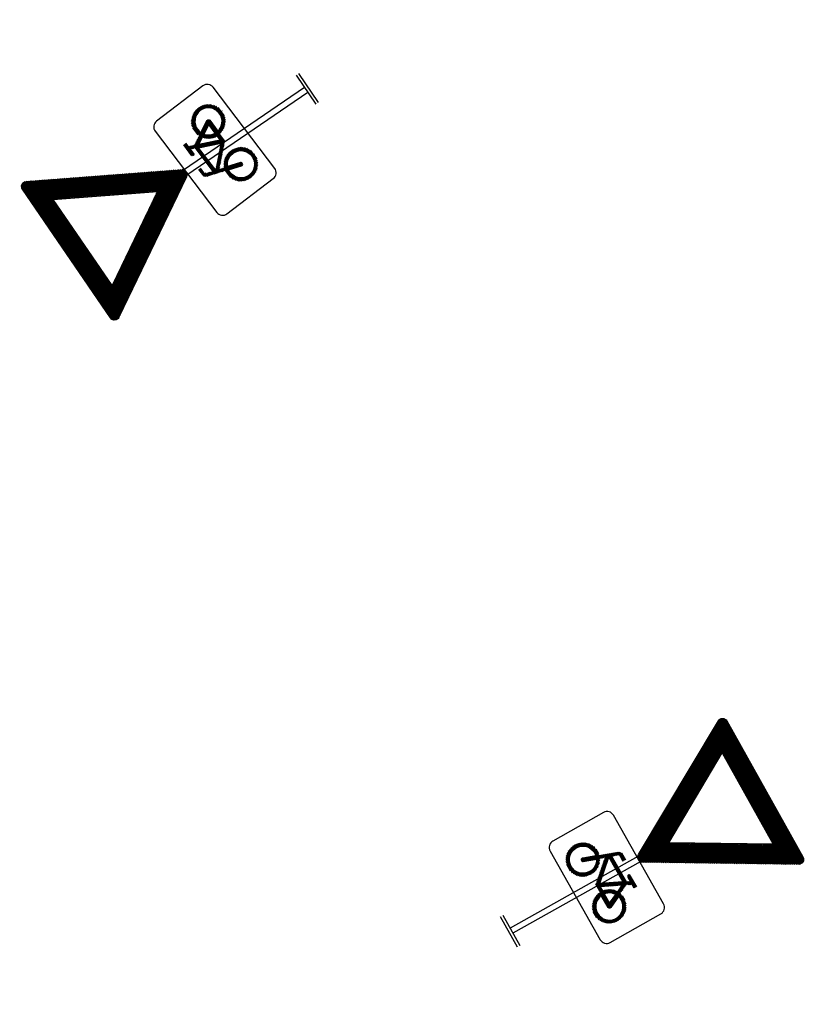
# Model space of a CAD drawing. Header units: metres. Extents: x 197090 to 197675, y 354829 to 355564.
# Tile 8 of 12: x 197354 to 197366, y 355222 to 355237. Entities that reach past the tile are written whole.
import ezdxf

# ---------------------------------------------------------------- set-up
doc = ezdxf.new("R2010")
doc.units = ezdxf.units.M
doc.layers.get('0').update_dxf_attribs({"lineweight": 25})

# ---------------------------------------------------------------- blocks, each defined once
blk = doc.blocks.new('OB02')
h = blk.add_hatch()
h.set_pattern_fill('LINE', color=256, scale=0.002, style=0)
h.set_pattern_definition([(0, (-2165.2003044, -711.2070954), (0, 0.00635), [])])
h.paths.add_polyline_path([(0.1638, -0.3211), (0.1318, -0.2546), (0.1164, -0.267), (0.1049, -0.281), (0.0962, -0.2972), (0.0923, -0.309), (0.0899, -0.3211)], flags=16)
h.paths.add_polyline_path([(0.0797, -0.1695), (0.0113, -0.3119), (-0.1151, -0.1695)], flags=16)
h.paths.add_polyline_path([(0.0664, -0.3211), (0.0693, -0.3044), (0.0747, -0.2883), (0.0854, -0.2681), (0.0998, -0.2503), (0.1217, -0.2333), (0.0983, -0.1848), (0.0328, -0.3211)], flags=16)
h.paths.add_polyline_path([(-0.1445, -0.25), (-0.1321, -0.2575), (-0.121, -0.267), (-0.1094, -0.281), (-0.1008, -0.2972), (-0.0955, -0.3147), (-0.0938, -0.333), (-0.0955, -0.3512), (-0.1009, -0.3687), (-0.1094, -0.3849), (-0.121, -0.399), (-0.1352, -0.4106), (-0.1513, -0.4192), (-0.1688, -0.4245), (-0.187, -0.4263), (-0.2052, -0.4245), (-0.2228, -0.4192), (-0.2389, -0.4106), (-0.253, -0.399), (-0.2647, -0.3849), (-0.2733, -0.3687), (-0.2786, -0.3512), (-0.2804, -0.333), (-0.2786, -0.3147), (-0.2733, -0.2972), (-0.2647, -0.281), (-0.253, -0.2669), (-0.2389, -0.2553), (-0.2228, -0.2467), (-0.2052, -0.2414), (-0.1869, -0.2396), (-0.1663, -0.2419), (-0.1979, -0.3288), (-0.1987, -0.3334), (-0.1975, -0.3379), (-0.1949, -0.3415), (-0.191, -0.3439), (-0.1865, -0.3446), (-0.1821, -0.3435), (-0.1784, -0.3408), (-0.1761, -0.337)], flags=16)
h.paths.add_polyline_path([(0.0135, -0.3445), (0.0091, -0.3434), (0.0056, -0.3407), (-0.1242, -0.1945), (-0.1363, -0.2278), (-0.1195, -0.2377), (-0.1044, -0.2503), (-0.09, -0.2681), (-0.0793, -0.2883), (-0.0726, -0.3102), (-0.0703, -0.333), (-0.0725, -0.3557), (-0.0791, -0.3776), (-0.09, -0.3978), (-0.1046, -0.4154), (-0.1222, -0.43), (-0.1424, -0.4407), (-0.1642, -0.4474), (-0.187, -0.4496), (-0.2098, -0.4474), (-0.2317, -0.4407), (-0.2519, -0.43), (-0.2695, -0.4154), (-0.2841, -0.3978), (-0.2949, -0.3776), (-0.3015, -0.3557), (-0.3038, -0.333), (-0.3015, -0.3102), (-0.2949, -0.2883), (-0.2841, -0.2681), (-0.2695, -0.2505), (-0.2519, -0.236), (-0.2317, -0.2252), (-0.2098, -0.2184), (-0.1869, -0.2162), (-0.1725, -0.2171), (-0.1583, -0.2199), (-0.1143, -0.0989), (-0.1072, -0.0873), (-0.0961, -0.0792), (-0.0903, -0.077), (-0.0858, -0.0762), (-0.0816, -0.0762), (-0.0725, -0.0762), (-0.0588, -0.0762), (-0.0402, -0.0762), (-0.0402, -0.0996), (-0.0586, -0.0996), (-0.0719, -0.0996), (-0.0801, -0.0996), (-0.0832, -0.0996), (-0.0865, -0.1006), (-0.0901, -0.1032), (-0.0924, -0.107), (-0.1068, -0.1462), (0.091, -0.1462), (0.1023, -0.1229), (0.067, -0.1229), (0.0626, -0.122), (0.0587, -0.1195), (0.0563, -0.1157), (0.0555, -0.1113), (0.0563, -0.1068), (0.0587, -0.1029), (0.0626, -0.1004), (0.067, -0.0996), (0.1574, -0.0996), (0.1574, -0.1229), (0.1281, -0.1229), (0.1114, -0.1579), (0.1427, -0.2232), (0.1622, -0.218), (0.1825, -0.2162), (0.2052, -0.2184), (0.2271, -0.2252), (0.2473, -0.236), (0.2649, -0.2505), (0.2795, -0.2681), (0.2902, -0.2883), (0.2969, -0.3102), (0.2991, -0.333), (0.2969, -0.3557), (0.2903, -0.3776), (0.2795, -0.3978), (0.2649, -0.4154), (0.2473, -0.43), (0.2271, -0.4407), (0.2052, -0.4474), (0.1825, -0.4496), (0.1598, -0.4474), (0.1379, -0.4407), (0.1177, -0.43), (0.1, -0.4154), (0.0855, -0.3978), (0.0747, -0.3776), (0.0693, -0.3613), (0.0664, -0.3445)])
h.paths.add_polyline_path([(0.0898, -0.3445), (0.0921, -0.3567), (0.0962, -0.3687), (0.1049, -0.3849), (0.1164, -0.399), (0.1305, -0.4106), (0.1467, -0.4192), (0.1642, -0.4245), (0.1825, -0.4263), (0.2007, -0.4245), (0.2182, -0.4192), (0.2344, -0.4106), (0.2485, -0.399), (0.2601, -0.3849), (0.2687, -0.3687), (0.2741, -0.3512), (0.2759, -0.333), (0.2741, -0.3147), (0.2687, -0.2972), (0.2601, -0.281), (0.2485, -0.2669), (0.2344, -0.2553), (0.2182, -0.2467), (0.2007, -0.2414), (0.1825, -0.2396), (0.1674, -0.2408), (0.1529, -0.2443), (0.1929, -0.328), (0.1941, -0.3323), (0.1935, -0.3368), (0.1912, -0.3407), (0.1875, -0.3434), (0.1831, -0.3445)], flags=16)
at = {"flags": 128}
blk.add_lwpolyline([(-0.4, -0.45, 0.414214), (-0.35, -0.5), (0.35, -0.5, 0.414214), (0.4, -0.45), (0.4, -0.05, 0.414214), (0.35, 0), (-0.35, 0, 0.414214), (-0.4, -0.05)], format="xyb", close=True, dxfattribs=at)
for points in [[(0.0797, -0.1695), (0.0113, -0.3119), (-0.1151, -0.1695), (0.0797, -0.1695)], [(0.0664, -0.3211), (0.0693, -0.3044), (0.0747, -0.2883), (0.0854, -0.2681), (0.0998, -0.2503), (0.1217, -0.2333), (0.0983, -0.1848), (0.0328, -0.3211), (0.0664, -0.3211)], [(-0.1445, -0.25), (-0.1321, -0.2575), (-0.121, -0.267), (-0.1094, -0.281), (-0.1008, -0.2972), (-0.0955, -0.3147), (-0.0938, -0.333), (-0.0955, -0.3512), (-0.1009, -0.3687), (-0.1094, -0.3849), (-0.121, -0.399), (-0.1352, -0.4106), (-0.1513, -0.4192), (-0.1688, -0.4245), (-0.187, -0.4263), (-0.2052, -0.4245), (-0.2228, -0.4192), (-0.2389, -0.4106), (-0.253, -0.399), (-0.2647, -0.3849), (-0.2733, -0.3687), (-0.2786, -0.3512), (-0.2804, -0.333), (-0.2786, -0.3147), (-0.2733, -0.2972), (-0.2647, -0.281), (-0.253, -0.2669), (-0.2389, -0.2553), (-0.2228, -0.2467), (-0.2052, -0.2414), (-0.1869, -0.2396), (-0.1663, -0.2419), (-0.1979, -0.3288), (-0.1987, -0.3334), (-0.1975, -0.3379), (-0.1949, -0.3415), (-0.191, -0.3439), (-0.1865, -0.3446), (-0.1821, -0.3435), (-0.1784, -0.3408), (-0.1761, -0.337), (-0.1445, -0.25)], [(0.0898, -0.3445), (0.0921, -0.3567), (0.0962, -0.3687), (0.1049, -0.3849), (0.1164, -0.399), (0.1305, -0.4106), (0.1467, -0.4192), (0.1642, -0.4245), (0.1825, -0.4263), (0.2007, -0.4245), (0.2182, -0.4192), (0.2344, -0.4106), (0.2485, -0.399), (0.2601, -0.3849), (0.2687, -0.3687), (0.2741, -0.3512), (0.2759, -0.333), (0.2741, -0.3147), (0.2687, -0.2972), (0.2601, -0.281), (0.2485, -0.2669), (0.2344, -0.2553), (0.2182, -0.2467), (0.2007, -0.2414), (0.1825, -0.2396), (0.1674, -0.2408), (0.1529, -0.2443), (0.1929, -0.328), (0.1941, -0.3323), (0.1935, -0.3368), (0.1912, -0.3407), (0.1875, -0.3434), (0.1831, -0.3445), (0.0898, -0.3445)], [(0.1638, -0.3211), (0.1318, -0.2546), (0.1164, -0.267), (0.1049, -0.281), (0.0962, -0.2972), (0.0923, -0.309), (0.0899, -0.3211), (0.1638, -0.3211)]]:
    blk.add_lwpolyline(points, close=True)
blk = doc.blocks.new('*X36')
at = {"color": 0}
for p, q in [((1.9278, 0.5438), (2.015, 0.5438)), ((1.9386, 0.55), (2.0118, 0.55)), ((1.9494, 0.5563), (2.0082, 0.5563)), ((1.9602, 0.5625), (2.0019, 0.5625)), ((1.971, 0.5687), (1.9911, 0.5687)), ((1.8087, 0.475), (2.015, 0.475)), ((1.8195, 0.4813), (2.015, 0.4813)), ((1.8303, 0.4875), (2.015, 0.4875)), ((1.8412, 0.4938), (2.015, 0.4938)), ((1.852, 0.5), (2.015, 0.5)), ((1.8628, 0.5062), (2.015, 0.5062)), ((1.8736, 0.5125), (2.015, 0.5125)), ((1.8845, 0.5188), (2.015, 0.5188)), ((1.8953, 0.525), (2.015, 0.525)), ((1.9061, 0.5312), (2.015, 0.5312)), ((1.9169, 0.5375), (2.015, 0.5375)), ((1.6896, 0.4062), (2.015, 0.4062)), ((1.7004, 0.4125), (2.015, 0.4125)), ((1.7112, 0.4188), (2.015, 0.4188)), ((1.7221, 0.425), (2.015, 0.425)), ((1.7329, 0.4313), (2.015, 0.4313)), ((1.7437, 0.4375), (2.015, 0.4375)), ((1.7545, 0.4437), (2.015, 0.4437)), ((1.7654, 0.45), (2.015, 0.45)), ((1.7762, 0.4562), (2.015, 0.4562)), ((1.787, 0.4625), (2.015, 0.4625)), ((1.7978, 0.4688), (2.015, 0.4688)), ((1.5813, 0.3438), (1.8529, 0.3438)), ((1.5922, 0.35), (1.8638, 0.35)), ((1.603, 0.3563), (1.8746, 0.3563)), ((1.6138, 0.3625), (2.015, 0.3625)), ((1.6246, 0.3688), (2.015, 0.3688)), ((1.6355, 0.375), (2.015, 0.375)), ((1.6463, 0.3812), (2.015, 0.3812)), ((1.6571, 0.3875), (2.015, 0.3875)), ((1.6679, 0.3937), (2.015, 0.3937)), ((1.6788, 0.4), (2.015, 0.4)), ((1.8792, 0.3563), (2.015, 0.3563)), ((1.8792, 0.35), (2.015, 0.35)), ((1.8792, 0.3438), (2.015, 0.3438)), ((1.4622, 0.275), (1.7338, 0.275)), ((1.4731, 0.2812), (1.7447, 0.2812)), ((1.4839, 0.2875), (1.7555, 0.2875)), ((1.4947, 0.2938), (1.7663, 0.2938)), ((1.5055, 0.3), (1.7771, 0.3)), ((1.5164, 0.3063), (1.788, 0.3063)), ((1.5272, 0.3125), (1.7988, 0.3125)), ((1.538, 0.3187), (1.8096, 0.3187)), ((1.5489, 0.325), (1.8205, 0.325)), ((1.5597, 0.3312), (1.8313, 0.3312)), ((1.5705, 0.3375), (1.8421, 0.3375)), ((1.8792, 0.3375), (2.015, 0.3375)), ((1.8792, 0.3312), (2.015, 0.3312)), ((1.8792, 0.325), (2.015, 0.325)), ((1.8792, 0.3187), (2.015, 0.3187)), ((1.8792, 0.3125), (2.015, 0.3125)), ((1.8792, 0.3063), (2.015, 0.3063)), ((1.8792, 0.3), (2.015, 0.3)), ((1.8792, 0.2938), (2.015, 0.2938)), ((1.8792, 0.2875), (2.015, 0.2875)), ((1.8792, 0.2812), (2.015, 0.2812)), ((1.8792, 0.275), (2.015, 0.275)), ((1.3432, 0.2062), (1.6148, 0.2062)), ((1.354, 0.2125), (1.6256, 0.2125)), ((1.3648, 0.2188), (1.6364, 0.2188)), ((1.3756, 0.225), (1.6472, 0.225)), ((1.3865, 0.2313), (1.6581, 0.2313)), ((1.3973, 0.2375), (1.6689, 0.2375)), ((1.4081, 0.2437), (1.6797, 0.2437)), ((1.4189, 0.25), (1.6905, 0.25)), ((1.4298, 0.2562), (1.7014, 0.2562)), ((1.4406, 0.2625), (1.7122, 0.2625)), ((1.4514, 0.2687), (1.723, 0.2687)), ((1.8792, 0.2687), (2.015, 0.2687)), ((1.8792, 0.2625), (2.015, 0.2625)), ((1.8792, 0.2562), (2.015, 0.2562)), ((1.8792, 0.25), (2.015, 0.25)), ((1.8792, 0.2437), (2.015, 0.2437)), ((1.8792, 0.2375), (2.015, 0.2375)), ((1.8792, 0.2313), (2.015, 0.2313)), ((1.8792, 0.225), (2.015, 0.225)), ((1.8792, 0.2188), (2.015, 0.2188)), ((1.8792, 0.2125), (2.015, 0.2125)), ((1.8792, 0.2062), (2.015, 0.2062)), ((1.2241, 0.1375), (1.4957, 0.1375)), ((1.2349, 0.1437), (1.5065, 0.1437)), ((1.2457, 0.15), (1.5173, 0.15)), ((1.2566, 0.1562), (1.5282, 0.1562)), ((1.2674, 0.1625), (1.539, 0.1625)), ((1.2782, 0.1688), (1.5498, 0.1688)), ((1.289, 0.175), (1.5606, 0.175)), ((1.2999, 0.1812), (1.5715, 0.1812)), ((1.3107, 0.1875), (1.5823, 0.1875)), ((1.3215, 0.1938), (1.5931, 0.1938)), ((1.3323, 0.2), (1.6039, 0.2)), ((1.8792, 0.2), (2.015, 0.2)), ((1.8792, 0.1938), (2.015, 0.1938)), ((1.8792, 0.1875), (2.015, 0.1875)), ((1.8792, 0.1812), (2.015, 0.1812)), ((1.8792, 0.175), (2.015, 0.175)), ((1.8792, 0.1688), (2.015, 0.1688)), ((1.8792, 0.1625), (2.015, 0.1625)), ((1.8792, 0.1562), (2.015, 0.1562)), ((1.8792, 0.15), (2.015, 0.15)), ((1.8792, 0.1437), (2.015, 0.1437)), ((1.8792, 0.1375), (2.015, 0.1375)), ((1.105, 0.0688), (1.3766, 0.0688)), ((1.1158, 0.075), (1.3874, 0.075)), ((1.1266, 0.0813), (1.3982, 0.0813)), ((1.1375, 0.0875), (1.4091, 0.0875)), ((1.1483, 0.0938), (1.4199, 0.0938)), ((1.1591, 0.1), (1.4307, 0.1)), ((1.1699, 0.1062), (1.4415, 0.1062)), ((1.1808, 0.1125), (1.4524, 0.1125)), ((1.1916, 0.1187), (1.4632, 0.1187)), ((1.2024, 0.125), (1.474, 0.125)), ((1.2133, 0.1313), (1.4848, 0.1313)), ((1.8792, 0.1313), (2.015, 0.1313)), ((1.8792, 0.125), (2.015, 0.125)), ((1.8792, 0.1187), (2.015, 0.1187)), ((1.8792, 0.1125), (2.015, 0.1125)), ((1.8792, 0.1062), (2.015, 0.1062)), ((1.8792, 0.1), (2.015, 0.1)), ((1.8792, 0.0938), (2.015, 0.0938)), ((1.8792, 0.0875), (2.015, 0.0875)), ((1.8792, 0.0813), (2.015, 0.0813)), ((1.8792, 0.075), (2.015, 0.075)), ((1.8792, 0.0688), (2.015, 0.0688)), ((1.0199, 0.0062), (1.2683, 0.0062)), ((1.0199, 0), (1.2575, 0)), ((1.0219, 0.0125), (1.2792, 0.0125)), ((1.0255, 0.0187), (1.29, 0.0187)), ((1.0292, 0.025), (1.3008, 0.025)), ((1.04, 0.0312), (1.3116, 0.0312)), ((1.0509, 0.0375), (1.3225, 0.0375)), ((1.0617, 0.0437), (1.3333, 0.0437)), ((1.0725, 0.05), (1.3441, 0.05)), ((1.0833, 0.0563), (1.3549, 0.0563)), ((1.0942, 0.0625), (1.3658, 0.0625)), ((1.8792, 0.0625), (2.015, 0.0625)), ((1.8792, 0.0563), (2.015, 0.0563)), ((1.8792, 0.05), (2.015, 0.05)), ((1.8792, 0.0437), (2.015, 0.0437)), ((1.8792, 0.0375), (2.015, 0.0375)), ((1.8792, 0.0312), (2.015, 0.0312)), ((1.8792, 0.025), (2.015, 0.025)), ((1.8792, 0.0187), (2.015, 0.0187)), ((1.8792, 0.0125), (2.015, 0.0125)), ((1.8792, 0.0062), (2.015, 0.0062)), ((1.8792, 0), (2.015, 0)), ((1.0199, -0.0063), (1.2683, -0.0063)), ((1.0219, -0.0125), (1.2792, -0.0125)), ((1.0254, -0.0187), (1.29, -0.0187)), ((1.0292, -0.025), (1.3008, -0.025)), ((1.0401, -0.0312), (1.3116, -0.0312)), ((1.0509, -0.0375), (1.3225, -0.0375)), ((1.0617, -0.0437), (1.3333, -0.0437)), ((1.0726, -0.05), (1.3441, -0.05)), ((1.0834, -0.0563), (1.3549, -0.0563)), ((1.0942, -0.0625), (1.3658, -0.0625)), ((1.8792, -0.0063), (2.015, -0.0063)), ((1.8792, -0.0125), (2.015, -0.0125)), ((1.8792, -0.0187), (2.015, -0.0187)), ((1.8792, -0.025), (2.015, -0.025)), ((1.8792, -0.0312), (2.015, -0.0312)), ((1.8792, -0.0375), (2.015, -0.0375)), ((1.8792, -0.0437), (2.015, -0.0437)), ((1.8792, -0.05), (2.015, -0.05)), ((1.8792, -0.0563), (2.015, -0.0563)), ((1.8792, -0.0625), (2.015, -0.0625)), ((1.105, -0.0688), (1.3766, -0.0688)), ((1.1159, -0.075), (1.3874, -0.075)), ((1.1267, -0.0813), (1.3982, -0.0813)), ((1.1375, -0.0875), (1.4091, -0.0875)), ((1.1483, -0.0938), (1.4199, -0.0938)), ((1.1592, -0.1), (1.4307, -0.1)), ((1.17, -0.1062), (1.4415, -0.1062)), ((1.1808, -0.1125), (1.4524, -0.1125)), ((1.1916, -0.1187), (1.4632, -0.1187)), ((1.2025, -0.125), (1.474, -0.125)), ((1.2133, -0.1313), (1.4848, -0.1313)), ((1.8792, -0.0688), (2.015, -0.0688)), ((1.8792, -0.075), (2.015, -0.075)), ((1.8792, -0.0813), (2.015, -0.0813)), ((1.8792, -0.0875), (2.015, -0.0875)), ((1.8792, -0.0938), (2.015, -0.0938)), ((1.8792, -0.1), (2.015, -0.1)), ((1.8792, -0.1062), (2.015, -0.1062)), ((1.8792, -0.1125), (2.015, -0.1125)), ((1.8792, -0.1187), (2.015, -0.1187)), ((1.8792, -0.125), (2.015, -0.125)), ((1.8792, -0.1313), (2.015, -0.1313)), ((1.2241, -0.1375), (1.4957, -0.1375)), ((1.235, -0.1437), (1.5065, -0.1437)), ((1.2458, -0.15), (1.5173, -0.15)), ((1.2566, -0.1562), (1.5282, -0.1562)), ((1.2674, -0.1625), (1.539, -0.1625)), ((1.2783, -0.1688), (1.5498, -0.1688)), ((1.2891, -0.175), (1.5606, -0.175)), ((1.2999, -0.1812), (1.5715, -0.1812)), ((1.3107, -0.1875), (1.5823, -0.1875)), ((1.3216, -0.1938), (1.5931, -0.1938)), ((1.3324, -0.2), (1.6039, -0.2)), ((1.8792, -0.1375), (2.015, -0.1375)), ((1.8792, -0.1437), (2.015, -0.1437)), ((1.8792, -0.15), (2.015, -0.15)), ((1.8792, -0.1562), (2.015, -0.1562)), ((1.8792, -0.1625), (2.015, -0.1625)), ((1.8792, -0.1688), (2.015, -0.1688)), ((1.8792, -0.175), (2.015, -0.175)), ((1.8792, -0.1812), (2.015, -0.1812)), ((1.8792, -0.1875), (2.015, -0.1875)), ((1.8792, -0.1938), (2.015, -0.1938)), ((1.8792, -0.2), (2.015, -0.2)), ((1.3432, -0.2062), (1.6148, -0.2062)), ((1.354, -0.2125), (1.6256, -0.2125)), ((1.3649, -0.2188), (1.6364, -0.2188)), ((1.3757, -0.225), (1.6472, -0.225)), ((1.3865, -0.2313), (1.6581, -0.2313)), ((1.3973, -0.2375), (1.6689, -0.2375)), ((1.4082, -0.2437), (1.6797, -0.2437)), ((1.419, -0.25), (1.6905, -0.25)), ((1.4298, -0.2562), (1.7014, -0.2562)), ((1.4406, -0.2625), (1.7122, -0.2625)), ((1.4515, -0.2687), (1.723, -0.2687)), ((1.8792, -0.2062), (2.015, -0.2062)), ((1.8792, -0.2125), (2.015, -0.2125)), ((1.8792, -0.2188), (2.015, -0.2188)), ((1.8792, -0.225), (2.015, -0.225)), ((1.8792, -0.2313), (2.015, -0.2313)), ((1.8792, -0.2375), (2.015, -0.2375)), ((1.8792, -0.2437), (2.015, -0.2437)), ((1.8792, -0.25), (2.015, -0.25)), ((1.8792, -0.2562), (2.015, -0.2562)), ((1.8792, -0.2625), (2.015, -0.2625)), ((1.8792, -0.2687), (2.015, -0.2687)), ((1.4623, -0.275), (1.7338, -0.275)), ((1.4731, -0.2812), (1.7447, -0.2812)), ((1.4839, -0.2875), (1.7555, -0.2875)), ((1.4948, -0.2938), (1.7663, -0.2938)), ((1.5056, -0.3), (1.7771, -0.3)), ((1.5164, -0.3063), (1.788, -0.3063)), ((1.5272, -0.3125), (1.7988, -0.3125)), ((1.5381, -0.3187), (1.8096, -0.3187)), ((1.5489, -0.325), (1.8205, -0.325)), ((1.5597, -0.3312), (1.8313, -0.3312)), ((1.5706, -0.3375), (1.8421, -0.3375)), ((1.8792, -0.275), (2.015, -0.275)), ((1.8792, -0.2812), (2.015, -0.2812)), ((1.8792, -0.2875), (2.015, -0.2875)), ((1.8792, -0.2938), (2.015, -0.2938)), ((1.8792, -0.3), (2.015, -0.3)), ((1.8792, -0.3063), (2.015, -0.3063)), ((1.8792, -0.3125), (2.015, -0.3125)), ((1.8792, -0.3187), (2.015, -0.3187)), ((1.8792, -0.325), (2.015, -0.325)), ((1.8792, -0.3312), (2.015, -0.3312)), ((1.8792, -0.3375), (2.015, -0.3375)), ((1.5814, -0.3438), (1.8529, -0.3438)), ((1.5922, -0.35), (1.8638, -0.35)), ((1.603, -0.3563), (1.8746, -0.3563)), ((1.6139, -0.3625), (2.015, -0.3625)), ((1.6247, -0.3688), (2.015, -0.3688)), ((1.6355, -0.375), (2.015, -0.375)), ((1.6463, -0.3812), (2.015, -0.3812)), ((1.6572, -0.3875), (2.015, -0.3875)), ((1.668, -0.3937), (2.015, -0.3937)), ((1.6788, -0.4), (2.015, -0.4)), ((1.8792, -0.3438), (2.015, -0.3438)), ((1.8792, -0.35), (2.015, -0.35)), ((1.8792, -0.3563), (2.015, -0.3563)), ((1.6896, -0.4062), (2.015, -0.4062)), ((1.7005, -0.4125), (2.015, -0.4125)), ((1.7113, -0.4188), (2.015, -0.4188)), ((1.7221, -0.425), (2.015, -0.425)), ((1.7329, -0.4313), (2.015, -0.4313)), ((1.7438, -0.4375), (2.015, -0.4375)), ((1.7546, -0.4437), (2.015, -0.4437)), ((1.7654, -0.45), (2.015, -0.45)), ((1.7762, -0.4562), (2.015, -0.4562)), ((1.7871, -0.4625), (2.015, -0.4625)), ((1.7979, -0.4688), (2.015, -0.4688)), ((1.8087, -0.475), (2.015, -0.475)), ((1.8195, -0.4813), (2.015, -0.4813)), ((1.8304, -0.4875), (2.015, -0.4875)), ((1.8412, -0.4938), (2.015, -0.4938)), ((1.852, -0.5), (2.015, -0.5)), ((1.8628, -0.5062), (2.015, -0.5062)), ((1.8737, -0.5125), (2.015, -0.5125)), ((1.8845, -0.5188), (2.015, -0.5188)), ((1.8953, -0.525), (2.015, -0.525)), ((1.9062, -0.5312), (2.015, -0.5312)), ((1.917, -0.5375), (2.015, -0.5375)), ((1.9278, -0.5438), (2.015, -0.5438)), ((1.9386, -0.55), (2.0118, -0.55)), ((1.9495, -0.5563), (2.0082, -0.5563)), ((1.9603, -0.5625), (2.0019, -0.5625)), ((1.971, -0.5687), (1.9911, -0.5687))]:
    blk.add_line(p, q, dxfattribs=at)
blk = doc.blocks.new('B06')
for p, q in [((0, -0.12), (0, 0.12)), ((0.02, -0.12), (0.02, 0.12)), ((1.0262, 0.02), (0.02, 0.02)), ((1.0262, -0.02), (0.02, -0.02))]:
    blk.add_line(p, q)
for points in [[(1.9641, 0.5647), (1.972, 0.5693), (1.9902, 0.5693), (2.0059, 0.5602), (2.015, 0.5444), (2.015, 0.5353), (2.015, -0.5353), (2.015, -0.5445), (2.0059, -0.5602), (1.9902, -0.5693), (1.9719, -0.5693), (1.9641, -0.5647), (1.0369, -0.0294), (1.0289, -0.0248), (1.0199, -0.0091), (1.0199, 0.0091), (1.029, 0.0249), (1.0368, 0.0294), (1.9641, 0.5647)], [(1.8792, 0.3589), (1.8792, -0.3589), (1.2575, 0), (1.8792, 0.3589)]]:
    blk.add_lwpolyline(points, close=True)
at = {"color": 10}
blk.add_blockref('*X36', (0, 0), dxfattribs=at)

msp = doc.modelspace()

# ---------------------------------------------------------------- block references
at = {"xscale": 2.25, "yscale": 2.25, "zscale": 2.25}
for name, p, rotation in [('B06', (197358.131, 355235.872), 214.377441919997), ('OB02', (197356.237, 355234.576), 127.2354921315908), ('B06', (197361.232, 355222.824), 29.21230833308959), ('OB02', (197363.235, 355223.944), 299.4730041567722)]:
    msp.add_blockref(name, p, dxfattribs=dict(at, rotation=rotation))

doc.saveas('drawing.dxf')
